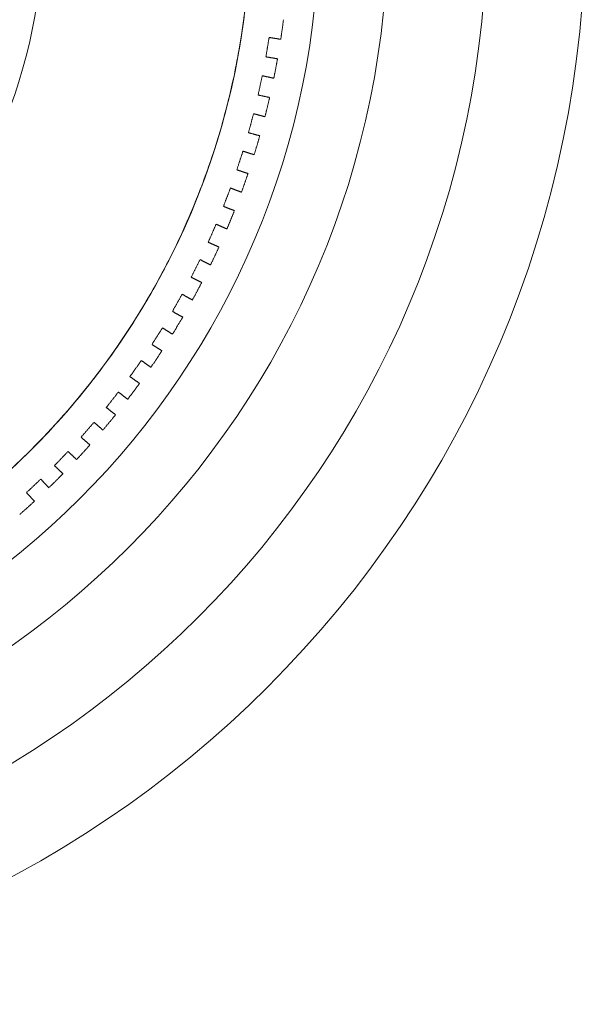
# Model space of a CAD drawing. Header units: millimetres. Extents: x -13921 to -12971, y -5231 to -4681.
# Tile 11 of 16: x -13115 to -12971, y -5231 to -4981. Entities that reach past the tile are written whole.
import ezdxf

# ---------------------------------------------------------------- set-up
doc = ezdxf.new("R2010")
doc.units = ezdxf.units.MM
doc.header["$MEASUREMENT"] = 0
doc.layers.add('Default', color=7, linetype='Continuous', lineweight=18, true_color=0x000000)

msp = doc.modelspace()

# ---------------------------------------------------------------- linework, layer by layer
at = {"layer": 'Default'}
for centre, radius in [((-13246.21, -4956.36, 411.21), 274.99), ((-13246.21, -4956.36, 417.21), 274.99), ((-13246.21, -4956.36, 414.21), 274.99), ((-13246.21, -4956.36, 404.71), 250), ((-13246.21, -4956.36, 398.21), 225), ((-13246.21, -4956.36, 398.21), 207.5), ((-13246.21, -4956.36, 392.4), 190), ((-13246.21, -4956.36, 398.21), 190), ((-13246.21, -4956.36, 395.3), 190), ((-13246.21, -4956.36, 417.21), 137.5)]:
    msp.add_arc(centre, radius, 270, 90, dxfattribs=at)
for points, weights, knots in [([(-13246.19, -4766.36, 23.11), (-13056.19, -4766.36, 23.11), (-13056.19, -4956.36, 23.11), (-13056.19, -5146.36, 23.11), (-13246.19, -5146.36, 23.11), (-13446.19, -5146.36, 23.11), (-13646.19, -5146.36, 23.11), (-13836.19, -5146.36, 23.11), (-13836.19, -4956.36, 23.11), (-13836.19, -4766.36, 23.11), (-13646.19, -4766.36, 23.11), (-13446.19, -4766.36, 23.11), (-13246.19, -4766.36, 23.11)], [1, 0.707106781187, 1, 0.707106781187, 1, 1, 1, 0.707106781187, 1, 0.707106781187, 1, 1, 1], [-2056.637061, -2056.637061, -2056.637061, -1742.477796, -1742.477796, -1428.318531, -1428.318531, -1028.318531, -1028.318531, -714.159265, -714.159265, -400, -400, 0, 0, 0]), ([(-13246.19, -4766.36, 398.12), (-13056.19, -4766.36, 398.12), (-13056.19, -4956.36, 398.12), (-13056.19, -5146.36, 398.12), (-13246.19, -5146.36, 398.12), (-13446.19, -5146.36, 398.12), (-13646.19, -5146.36, 398.12), (-13836.19, -5146.36, 398.12), (-13836.19, -4956.36, 398.12), (-13836.19, -4766.36, 398.12), (-13646.19, -4766.36, 398.12), (-13446.19, -4766.36, 398.12), (-13246.19, -4766.36, 398.12)], [1, 0.707106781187, 1, 0.707106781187, 1, 1, 1, 0.707106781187, 1, 0.707106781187, 1, 1, 1], [-2056.637061, -2056.637061, -2056.637061, -1742.477796, -1742.477796, -1428.318531, -1428.318531, -1028.318531, -1028.318531, -714.159265, -714.159265, -400, -400, 0, 0, 0]), ([(-13246.19, -4766.36, 210.61), (-13446.19, -4766.36, 210.61), (-13646.19, -4766.36, 210.61), (-13836.19, -4766.36, 210.61), (-13836.19, -4956.36, 210.61), (-13836.19, -5146.36, 210.61), (-13646.19, -5146.36, 210.61), (-13446.19, -5146.36, 210.61), (-13246.19, -5146.36, 210.61), (-13056.19, -5146.36, 210.61), (-13056.19, -4956.36, 210.61), (-13056.19, -4766.36, 210.61), (-13246.19, -4766.36, 210.61)], [1, 1, 1, 0.707106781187, 1, 0.707106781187, 1, 1, 1, 0.707106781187, 1, 0.707106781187, 1], [0, 0, 0, 400, 400, 714.159265, 714.159265, 1028.318531, 1028.318531, 1428.318531, 1428.318531, 1742.477796, 1742.477796, 2056.637061, 2056.637061, 2056.637061]), ([(-13246.19, -5146.36, 13.17), (-13056.19, -5146.36, 13.17), (-13056.19, -4956.36, 13.17), (-13056.19, -4766.36, 13.17), (-13246.19, -4766.36, 13.17)], [1, 0.707106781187, 1, 0.707106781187, 1], [1428.318531, 1428.318531, 1428.318531, 1742.477796, 1742.477796, 2056.637061, 2056.637061, 2056.637061]), ([(-13246.19, -5146.36, 28.17), (-13056.19, -5146.36, 28.17), (-13056.19, -4956.36, 28.17), (-13056.19, -4766.36, 28.17), (-13246.19, -4766.36, 28.17)], [1, 0.707106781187, 1, 0.707106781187, 1], [1428.318531, 1428.318531, 1428.318531, 1742.477796, 1742.477796, 2056.637061, 2056.637061, 2056.637061])]:
    msp.add_rational_spline(points, weights, degree=2, knots=knots, dxfattribs=at)
for points, weights in [([(-13048.47, -4986.46, 23.11), (-13048.09, -4983.98, 23.11), (-13047.78, -4981.48, 23.11)], [0.945511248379, 0.949430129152, 0.953516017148]), ([(-13048.47, -4986.46, 398.12), (-13048.09, -4983.98, 398.12), (-13047.78, -4981.48, 398.12)], [0.945511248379, 0.949430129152, 0.953516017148]), ([(-13047.78, -4981.48, 210.61), (-13048.09, -4983.98, 210.61), (-13048.47, -4986.46, 210.61)], [0.953516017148, 0.949430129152, 0.945511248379]), ([(-13050.23, -4996.34, 23.11), (-13049.73, -4993.87, 23.11), (-13049.29, -4991.4, 23.11)], [0.93071934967, 0.934251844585, 0.937946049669]), ([(-13050.23, -4996.34, 398.12), (-13049.73, -4993.87, 398.12), (-13049.29, -4991.4, 398.12)], [0.93071934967, 0.934251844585, 0.937946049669]), ([(-13049.29, -4991.4, 210.61), (-13049.73, -4993.87, 210.61), (-13050.23, -4996.34, 210.61)], [0.937946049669, 0.934251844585, 0.93071934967]), ([(-13052.48, -5006.11, 23.11), (-13051.85, -5003.67, 23.11), (-13051.29, -5001.22, 23.11)], [0.917416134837, 0.920582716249, 0.923906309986]), ([(-13052.48, -5006.11, 398.12), (-13051.85, -5003.67, 398.12), (-13051.29, -5001.22, 398.12)], [0.917416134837, 0.920582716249, 0.923906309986]), ([(-13051.29, -5001.22, 210.61), (-13051.85, -5003.67, 210.61), (-13052.48, -5006.11, 210.61)], [0.923906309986, 0.920582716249, 0.917416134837]), ([(-13055.22, -5015.76, 23.11), (-13054.47, -5013.36, 23.11), (-13053.78, -5010.94, 23.11)], [0.905526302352, 0.90834496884, 0.911316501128]), ([(-13055.22, -5015.76, 398.12), (-13054.47, -5013.36, 398.12), (-13053.78, -5010.94, 398.12)], [0.905526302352, 0.90834496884, 0.911316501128]), ([(-13053.78, -5010.94, 210.61), (-13054.47, -5013.36, 210.61), (-13055.22, -5015.76, 210.61)], [0.911316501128, 0.90834496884, 0.905526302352]), ([(-13058.43, -5025.26, 23.11), (-13057.57, -5022.89, 23.11), (-13056.76, -5020.51, 23.11)], [0.894983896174, 0.897470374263, 0.900106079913]), ([(-13058.43, -5025.26, 398.12), (-13057.57, -5022.89, 398.12), (-13056.76, -5020.51, 398.12)], [0.894983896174, 0.897470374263, 0.900106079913]), ([(-13056.76, -5020.51, 210.61), (-13057.57, -5022.89, 210.61), (-13058.43, -5025.26, 210.61)], [0.900106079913, 0.897470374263, 0.894983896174]), ([(-13062.12, -5034.58, 23.11), (-13061.14, -5032.27, 23.11), (-13060.22, -5029.93, 23.11)], [0.885731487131, 0.88789942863, 0.890213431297]), ([(-13062.12, -5034.58, 398.12), (-13061.14, -5032.27, 398.12), (-13060.22, -5029.93, 398.12)], [0.885731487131, 0.88789942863, 0.890213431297]), ([(-13060.22, -5029.93, 210.61), (-13061.14, -5032.27, 210.61), (-13062.12, -5034.58, 210.61)], [0.890213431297, 0.88789942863, 0.885731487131]), ([(-13066.28, -5043.71, 23.11), (-13065.18, -5041.45, 23.11), (-13064.14, -5039.16, 23.11)], [0.877719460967, 0.87958061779, 0.881585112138]), ([(-13066.28, -5043.71, 398.12), (-13065.18, -5041.45, 398.12), (-13064.14, -5039.16, 398.12)], [0.877719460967, 0.87958061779, 0.881585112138]), ([(-13064.14, -5039.16, 210.61), (-13065.18, -5041.45, 210.61), (-13066.28, -5043.71, 210.61)], [0.881585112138, 0.87958061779, 0.877719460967]), ([(-13070.88, -5052.62, 23.11), (-13069.67, -5050.41, 23.11), (-13068.52, -5048.18, 23.11)], [0.870905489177, 0.872469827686, 0.874175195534]), ([(-13070.88, -5052.62, 398.12), (-13069.67, -5050.41, 398.12), (-13068.52, -5048.18, 398.12)], [0.870905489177, 0.872469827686, 0.874175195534]), ([(-13068.52, -5048.18, 210.61), (-13069.67, -5050.41, 210.61), (-13070.88, -5052.62, 210.61)], [0.874175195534, 0.872469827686, 0.870905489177]), ([(-13075.93, -5061.29, 23.11), (-13074.61, -5059.15, 23.11), (-13073.34, -5056.97, 23.11)], [0.865254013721, 0.866529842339, 0.86794478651]), ([(-13075.93, -5061.29, 398.12), (-13074.61, -5059.15, 398.12), (-13073.34, -5056.97, 398.12)], [0.865254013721, 0.866529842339, 0.86794478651]), ([(-13073.34, -5056.97, 210.61), (-13074.61, -5059.15, 210.61), (-13075.93, -5061.29, 210.61)], [0.86794478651, 0.866529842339, 0.865254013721]), ([(-13081.4, -5069.69, 23.11), (-13079.98, -5067.62, 23.11), (-13078.6, -5065.51, 23.11)], [0.860735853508, 0.86172991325, 0.862861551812]), ([(-13081.4, -5069.69, 398.12), (-13079.98, -5067.62, 398.12), (-13078.6, -5065.51, 398.12)], [0.860735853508, 0.86172991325, 0.862861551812]), ([(-13078.6, -5065.51, 210.61), (-13079.98, -5067.62, 210.61), (-13081.4, -5069.69, 210.61)], [0.862861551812, 0.86172991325, 0.860735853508]), ([(-13087.29, -5077.81, 23.11), (-13085.76, -5075.81, 23.11), (-13084.29, -5073.77, 23.11)], [0.857327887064, 0.858045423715, 0.858899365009]), ([(-13087.29, -5077.81, 398.12), (-13085.76, -5075.81, 398.12), (-13084.29, -5073.77, 398.12)], [0.857327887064, 0.858045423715, 0.858899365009]), ([(-13084.29, -5073.77, 210.61), (-13085.76, -5075.81, 210.61), (-13087.29, -5077.81, 210.61)], [0.858899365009, 0.858045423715, 0.857327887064]), ([(-13093.58, -5085.62, 23.11), (-13091.95, -5083.7, 23.11), (-13090.38, -5081.74, 23.11)], [0.855012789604, 0.85545761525, 0.856038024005]), ([(-13093.58, -5085.62, 398.12), (-13091.95, -5083.7, 398.12), (-13090.38, -5081.74, 398.12)], [0.855012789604, 0.85545761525, 0.856038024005]), ([(-13090.38, -5081.74, 210.61), (-13091.95, -5083.7, 210.61), (-13093.58, -5085.62, 210.61)], [0.856038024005, 0.85545761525, 0.855012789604]), ([(-13100.25, -5093.11, 23.11), (-13098.53, -5091.27, 23.11), (-13096.86, -5089.4, 23.11)], [0.853778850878, 0.853953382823, 0.854263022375]), ([(-13100.25, -5093.11, 398.12), (-13098.53, -5091.27, 398.12), (-13096.86, -5089.4, 398.12)], [0.853778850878, 0.853953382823, 0.854263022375]), ([(-13096.86, -5089.4, 210.61), (-13098.53, -5091.27, 210.61), (-13100.25, -5093.11, 210.61)], [0.854263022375, 0.853953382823, 0.853778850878]), ([(-13107.29, -5100.25, 23.11), (-13105.48, -5098.51, 23.11), (-13103.71, -5096.71, 23.11)], [0.853619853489, 0.853525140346, 0.853565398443]), ([(-13107.29, -5100.25, 398.12), (-13105.48, -5098.51, 398.12), (-13103.71, -5096.71, 398.12)], [0.853619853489, 0.853525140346, 0.853565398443]), ([(-13103.71, -5096.71, 210.61), (-13105.48, -5098.51, 210.61), (-13107.29, -5100.25, 210.61)], [0.853565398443, 0.853525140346, 0.853619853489]), ([(-13114.68, -5107.03, 23.11), (-13112.78, -5105.38, 23.11), (-13110.93, -5103.68, 23.11)], [0.854534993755, 0.85417072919, 0.853941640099]), ([(-13114.68, -5107.03, 398.12), (-13112.78, -5105.38, 398.12), (-13110.93, -5103.68, 398.12)], [0.854534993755, 0.85417072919, 0.853941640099]), ([(-13110.93, -5103.68, 210.61), (-13112.78, -5105.38, 210.61), (-13114.68, -5107.03, 210.61)], [0.853941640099, 0.854170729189, 0.854534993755])]:
    msp.add_rational_spline(points, weights, degree=2, dxfattribs=at)
for points in [[(-13052.23, -4990.91, 23.11), (-13051.82, -4988.44, 23.11), (-13051.42, -4985.98, 23.11)], [(-13052.23, -4990.91, 398.12), (-13051.82, -4988.44, 398.12), (-13051.42, -4985.98, 398.12)], [(-13051.42, -4985.98, 217.75), (-13051.82, -4988.44, 217.75), (-13052.23, -4990.91, 217.75)], [(-13051.42, -4985.98, 23.11), (-13049.94, -4986.22, 23.11), (-13048.47, -4986.46, 23.11)], [(-13051.42, -4985.98, 398.12), (-13049.94, -4986.22, 398.12), (-13048.47, -4986.46, 398.12)], [(-13051.42, -4985.98, 23.11), (-13051.42, -4985.98, 210.61), (-13051.42, -4985.98, 398.12)], [(-13048.47, -4986.46, 217.75), (-13049.94, -4986.22, 217.75), (-13051.42, -4985.98, 217.75)], [(-13048.95, -4986.38, 23.11), (-13048.95, -4986.38, 210.61), (-13048.95, -4986.38, 398.12)], [(-13048.47, -4986.46, 23.11), (-13048.47, -4986.46, 210.61), (-13048.47, -4986.46, 398.12)], [(-13051.82, -4988.44, 23.11), (-13051.82, -4988.44, 210.61), (-13051.82, -4988.44, 398.12)], [(-13049.29, -4991.4, 23.11), (-13050.76, -4991.15, 23.11), (-13052.23, -4990.91, 23.11)], [(-13049.29, -4991.4, 398.12), (-13050.76, -4991.15, 398.12), (-13052.23, -4990.91, 398.12)], [(-13052.23, -4990.91, 23.11), (-13052.23, -4990.91, 210.61), (-13052.23, -4990.91, 398.12)], [(-13052.23, -4990.91, 217.75), (-13050.76, -4991.15, 217.75), (-13049.29, -4991.4, 217.75)], [(-13049.76, -4991.32, 23.11), (-13049.76, -4991.32, 210.61), (-13049.76, -4991.32, 398.12)], [(-13049.29, -4991.4, 398.12), (-13049.29, -4991.4, 210.61), (-13049.29, -4991.4, 23.11)], [(-13054.21, -5000.59, 23.11), (-13053.68, -4998.15, 23.11), (-13053.14, -4995.7, 23.11)], [(-13054.21, -5000.59, 398.12), (-13053.68, -4998.15, 398.12), (-13053.14, -4995.7, 398.12)], [(-13053.14, -4995.7, 217.75), (-13053.68, -4998.15, 217.75), (-13054.21, -5000.59, 217.75)], [(-13053.14, -4995.7, 23.11), (-13051.69, -4996.02, 23.11), (-13050.23, -4996.34, 23.11)], [(-13053.14, -4995.7, 398.12), (-13051.69, -4996.02, 398.12), (-13050.23, -4996.34, 398.12)], [(-13053.14, -4995.7, 23.11), (-13053.14, -4995.7, 210.61), (-13053.14, -4995.7, 398.12)], [(-13050.23, -4996.34, 217.75), (-13051.69, -4996.02, 217.75), (-13053.14, -4995.7, 217.75)], [(-13050.7, -4996.23, 23.11), (-13050.7, -4996.23, 210.61), (-13050.7, -4996.23, 398.12)], [(-13050.23, -4996.34, 23.11), (-13050.23, -4996.34, 210.61), (-13050.23, -4996.34, 398.12)], [(-13053.68, -4998.15, 23.11), (-13053.68, -4998.15, 210.61), (-13053.68, -4998.15, 398.12)], [(-13051.29, -5001.22, 23.11), (-13052.75, -5000.91, 23.11), (-13054.21, -5000.59, 23.11)], [(-13051.29, -5001.22, 398.12), (-13052.75, -5000.91, 398.12), (-13054.21, -5000.59, 398.12)], [(-13054.21, -5000.59, 23.11), (-13054.21, -5000.59, 210.61), (-13054.21, -5000.59, 398.12)], [(-13054.21, -5000.59, 217.75), (-13052.75, -5000.91, 217.75), (-13051.29, -5001.22, 217.75)], [(-13051.76, -5001.12, 23.11), (-13051.76, -5001.12, 210.61), (-13051.76, -5001.12, 398.12)], [(-13051.29, -5001.22, 398.12), (-13051.29, -5001.22, 210.61), (-13051.29, -5001.22, 23.11)], [(-13056.66, -5010.16, 23.11), (-13056.01, -5007.74, 23.11), (-13055.36, -5005.33, 23.11)], [(-13056.66, -5010.16, 398.12), (-13056.01, -5007.74, 398.12), (-13055.36, -5005.33, 398.12)], [(-13055.36, -5005.33, 217.75), (-13056.01, -5007.74, 217.75), (-13056.66, -5010.16, 217.75)], [(-13055.36, -5005.33, 23.11), (-13053.92, -5005.72, 23.11), (-13052.48, -5006.11, 23.11)], [(-13055.36, -5005.33, 398.12), (-13053.92, -5005.72, 398.12), (-13052.48, -5006.11, 398.12)], [(-13055.36, -5005.33, 23.11), (-13055.36, -5005.33, 210.61), (-13055.36, -5005.33, 398.12)], [(-13052.48, -5006.11, 217.75), (-13053.92, -5005.72, 217.75), (-13055.36, -5005.33, 217.75)], [(-13052.95, -5005.98, 23.11), (-13052.95, -5005.98, 210.61), (-13052.95, -5005.98, 398.12)], [(-13052.48, -5006.11, 23.11), (-13052.48, -5006.11, 210.61), (-13052.48, -5006.11, 398.12)], [(-13056.01, -5007.74, 23.11), (-13056.01, -5007.74, 210.61), (-13056.01, -5007.74, 398.12)], [(-13053.78, -5010.94, 23.11), (-13055.22, -5010.55, 23.11), (-13056.66, -5010.16, 23.11)], [(-13053.78, -5010.94, 398.12), (-13055.22, -5010.55, 398.12), (-13056.66, -5010.16, 398.12)], [(-13056.66, -5010.16, 23.11), (-13056.66, -5010.16, 210.61), (-13056.66, -5010.16, 398.12)], [(-13056.66, -5010.16, 217.75), (-13055.22, -5010.55, 217.75), (-13053.78, -5010.94, 217.75)], [(-13054.25, -5010.81, 23.11), (-13054.25, -5010.81, 210.61), (-13054.25, -5010.81, 398.12)], [(-13053.78, -5010.94, 398.12), (-13053.78, -5010.94, 210.61), (-13053.78, -5010.94, 23.11)], [(-13059.6, -5019.59, 23.11), (-13058.83, -5017.21, 23.11), (-13058.05, -5014.84, 23.11)], [(-13059.6, -5019.59, 398.12), (-13058.83, -5017.21, 398.12), (-13058.05, -5014.84, 398.12)], [(-13058.05, -5014.84, 217.75), (-13058.83, -5017.21, 217.75), (-13059.6, -5019.59, 217.75)], [(-13058.05, -5014.84, 23.11), (-13056.64, -5015.3, 23.11), (-13055.22, -5015.76, 23.11)], [(-13058.05, -5014.84, 398.12), (-13056.64, -5015.3, 398.12), (-13055.22, -5015.76, 398.12)], [(-13058.05, -5014.84, 23.11), (-13058.05, -5014.84, 210.61), (-13058.05, -5014.84, 398.12)], [(-13055.22, -5015.76, 217.75), (-13056.64, -5015.3, 217.75), (-13058.05, -5014.84, 217.75)], [(-13058.83, -5017.21, 23.11), (-13058.83, -5017.21, 210.61), (-13058.83, -5017.21, 398.12)], [(-13055.68, -5015.61, 23.11), (-13055.68, -5015.61, 210.61), (-13055.68, -5015.61, 398.12)], [(-13055.22, -5015.76, 23.11), (-13055.22, -5015.76, 210.61), (-13055.22, -5015.76, 398.12)], [(-13056.76, -5020.51, 23.11), (-13058.18, -5020.05, 23.11), (-13059.6, -5019.59, 23.11)], [(-13056.76, -5020.51, 398.12), (-13058.18, -5020.05, 398.12), (-13059.6, -5019.59, 398.12)], [(-13059.6, -5019.59, 23.11), (-13059.6, -5019.59, 210.61), (-13059.6, -5019.59, 398.12)], [(-13059.6, -5019.59, 217.75), (-13058.18, -5020.05, 217.75), (-13056.76, -5020.51, 217.75)], [(-13057.22, -5020.36, 23.11), (-13057.22, -5020.36, 210.61), (-13057.22, -5020.36, 398.12)], [(-13056.76, -5020.51, 398.12), (-13056.76, -5020.51, 210.61), (-13056.76, -5020.51, 23.11)], [(-13063, -5028.86, 23.11), (-13062.11, -5026.53, 23.11), (-13061.22, -5024.19, 23.11)], [(-13063, -5028.86, 398.12), (-13062.11, -5026.53, 398.12), (-13061.22, -5024.19, 398.12)], [(-13061.22, -5024.19, 217.75), (-13062.11, -5026.53, 217.75), (-13063, -5028.86, 217.75)], [(-13061.22, -5024.19, 23.11), (-13059.83, -5024.72, 23.11), (-13058.43, -5025.26, 23.11)], [(-13061.22, -5024.19, 398.12), (-13059.83, -5024.72, 398.12), (-13058.43, -5025.26, 398.12)], [(-13061.22, -5024.19, 23.11), (-13061.22, -5024.19, 210.61), (-13061.22, -5024.19, 398.12)], [(-13058.43, -5025.26, 217.75), (-13059.83, -5024.72, 217.75), (-13061.22, -5024.19, 217.75)], [(-13062.11, -5026.53, 23.11), (-13062.11, -5026.53, 210.61), (-13062.11, -5026.53, 398.12)], [(-13058.89, -5025.08, 23.11), (-13058.89, -5025.08, 210.61), (-13058.89, -5025.08, 398.12)], [(-13058.43, -5025.26, 23.11), (-13058.43, -5025.26, 210.61), (-13058.43, -5025.26, 398.12)], [(-13060.22, -5029.93, 23.11), (-13061.61, -5029.4, 23.11), (-13063, -5028.86, 23.11)], [(-13060.22, -5029.93, 398.12), (-13061.61, -5029.4, 398.12), (-13063, -5028.86, 398.12)], [(-13063, -5028.86, 23.11), (-13063, -5028.86, 210.61), (-13063, -5028.86, 398.12)], [(-13063, -5028.86, 217.75), (-13061.61, -5029.4, 217.75), (-13060.22, -5029.93, 217.75)], [(-13060.67, -5029.76, 23.11), (-13060.67, -5029.76, 210.61), (-13060.67, -5029.76, 398.12)], [(-13060.22, -5029.93, 398.12), (-13060.22, -5029.93, 210.61), (-13060.22, -5029.93, 23.11)], [(-13066.87, -5037.96, 23.11), (-13065.86, -5035.67, 23.11), (-13064.86, -5033.38, 23.11)], [(-13066.87, -5037.96, 398.12), (-13065.86, -5035.67, 398.12), (-13064.86, -5033.38, 398.12)], [(-13064.86, -5033.38, 217.75), (-13065.86, -5035.67, 217.75), (-13066.87, -5037.96, 217.75)], [(-13064.86, -5033.38, 23.11), (-13063.49, -5033.98, 23.11), (-13062.12, -5034.58, 23.11)], [(-13064.86, -5033.38, 398.12), (-13063.49, -5033.98, 398.12), (-13062.12, -5034.58, 398.12)], [(-13064.86, -5033.38, 23.11), (-13064.86, -5033.38, 210.61), (-13064.86, -5033.38, 398.12)], [(-13062.12, -5034.58, 217.75), (-13063.49, -5033.98, 217.75), (-13064.86, -5033.38, 217.75)], [(-13062.57, -5034.39, 23.11), (-13062.57, -5034.39, 210.61), (-13062.57, -5034.39, 398.12)], [(-13062.12, -5034.58, 23.11), (-13062.12, -5034.58, 210.61), (-13062.12, -5034.58, 398.12)], [(-13065.86, -5035.67, 23.11), (-13065.86, -5035.67, 210.61), (-13065.86, -5035.67, 398.12)], [(-13064.14, -5039.16, 23.11), (-13065.5, -5038.56, 23.11), (-13066.87, -5037.96, 23.11)], [(-13064.14, -5039.16, 398.12), (-13065.5, -5038.56, 398.12), (-13066.87, -5037.96, 398.12)], [(-13066.87, -5037.96, 23.11), (-13066.87, -5037.96, 210.61), (-13066.87, -5037.96, 398.12)], [(-13066.87, -5037.96, 217.75), (-13065.5, -5038.56, 217.75), (-13064.14, -5039.16, 217.75)], [(-13064.58, -5038.96, 23.11), (-13064.58, -5038.96, 210.61), (-13064.58, -5038.96, 398.12)], [(-13064.14, -5039.16, 398.12), (-13064.14, -5039.16, 210.61), (-13064.14, -5039.16, 23.11)], [(-13071.18, -5046.84, 23.11), (-13070.06, -5044.61, 23.11), (-13068.94, -5042.37, 23.11)], [(-13071.18, -5046.84, 398.12), (-13070.06, -5044.61, 398.12), (-13068.94, -5042.37, 398.12)], [(-13068.94, -5042.37, 217.75), (-13070.06, -5044.61, 217.75), (-13071.18, -5046.84, 217.75)], [(-13070.06, -5044.61, 23.11), (-13070.06, -5044.61, 210.61), (-13070.06, -5044.61, 398.12)], [(-13068.94, -5042.37, 23.11), (-13067.61, -5043.04, 23.11), (-13066.28, -5043.71, 23.11)], [(-13068.94, -5042.37, 398.12), (-13067.61, -5043.04, 398.12), (-13066.28, -5043.71, 398.12)], [(-13068.94, -5042.37, 23.11), (-13068.94, -5042.37, 210.61), (-13068.94, -5042.37, 398.12)], [(-13066.28, -5043.71, 217.75), (-13067.61, -5043.04, 217.75), (-13068.94, -5042.37, 217.75)], [(-13066.71, -5043.49, 23.11), (-13066.71, -5043.49, 210.61), (-13066.71, -5043.49, 398.12)], [(-13066.28, -5043.71, 23.11), (-13066.28, -5043.71, 210.61), (-13066.28, -5043.71, 398.12)], [(-13068.52, -5048.18, 23.11), (-13069.85, -5047.51, 23.11), (-13071.18, -5046.84, 23.11)], [(-13068.52, -5048.18, 398.12), (-13069.85, -5047.51, 398.12), (-13071.18, -5046.84, 398.12)], [(-13071.18, -5046.84, 23.11), (-13071.18, -5046.84, 210.61), (-13071.18, -5046.84, 398.12)], [(-13071.18, -5046.84, 217.75), (-13069.85, -5047.51, 217.75), (-13068.52, -5048.18, 217.75)], [(-13068.95, -5047.96, 23.11), (-13068.95, -5047.96, 210.61), (-13068.95, -5047.96, 398.12)], [(-13068.52, -5048.18, 398.12), (-13068.52, -5048.18, 210.61), (-13068.52, -5048.18, 23.11)], [(-13075.94, -5055.5, 23.11), (-13074.71, -5053.33, 23.11), (-13073.48, -5051.15, 23.11)], [(-13075.94, -5055.5, 398.12), (-13074.71, -5053.33, 398.12), (-13073.48, -5051.15, 398.12)], [(-13073.48, -5051.15, 217.75), (-13074.71, -5053.33, 217.75), (-13075.94, -5055.5, 217.75)], [(-13073.48, -5051.15, 23.11), (-13072.18, -5051.88, 23.11), (-13070.88, -5052.62, 23.11)], [(-13073.48, -5051.15, 398.12), (-13072.18, -5051.88, 398.12), (-13070.88, -5052.62, 398.12)], [(-13073.48, -5051.15, 23.11), (-13073.48, -5051.15, 210.61), (-13073.48, -5051.15, 398.12)], [(-13070.88, -5052.62, 217.75), (-13072.18, -5051.88, 217.75), (-13073.48, -5051.15, 217.75)], [(-13074.71, -5053.33, 23.11), (-13074.71, -5053.33, 210.61), (-13074.71, -5053.33, 398.12)], [(-13071.3, -5052.38, 23.11), (-13071.3, -5052.38, 210.61), (-13071.3, -5052.38, 398.12)], [(-13070.88, -5052.62, 23.11), (-13070.88, -5052.62, 210.61), (-13070.88, -5052.62, 398.12)], [(-13073.34, -5056.97, 23.11), (-13074.64, -5056.24, 23.11), (-13075.94, -5055.5, 23.11)], [(-13073.34, -5056.97, 398.12), (-13074.64, -5056.24, 398.12), (-13075.94, -5055.5, 398.12)], [(-13075.94, -5055.5, 23.11), (-13075.94, -5055.5, 210.61), (-13075.94, -5055.5, 398.12)], [(-13075.94, -5055.5, 217.75), (-13074.64, -5056.24, 217.75), (-13073.34, -5056.97, 217.75)], [(-13073.76, -5056.73, 23.11), (-13073.76, -5056.73, 210.61), (-13073.76, -5056.73, 398.12)], [(-13073.34, -5056.97, 398.12), (-13073.34, -5056.97, 210.61), (-13073.34, -5056.97, 23.11)], [(-13081.12, -5063.91, 23.11), (-13079.79, -5061.8, 23.11), (-13078.45, -5059.69, 23.11)], [(-13081.12, -5063.91, 398.12), (-13079.79, -5061.8, 398.12), (-13078.45, -5059.69, 398.12)], [(-13078.45, -5059.69, 217.75), (-13079.79, -5061.8, 217.75), (-13081.12, -5063.91, 217.75)], [(-13078.45, -5059.69, 23.11), (-13077.19, -5060.49, 23.11), (-13075.93, -5061.29, 23.11)], [(-13078.45, -5059.69, 398.12), (-13077.19, -5060.49, 398.12), (-13075.93, -5061.29, 398.12)], [(-13078.45, -5059.69, 23.11), (-13078.45, -5059.69, 210.61), (-13078.45, -5059.69, 398.12)], [(-13075.93, -5061.29, 217.75), (-13077.19, -5060.49, 217.75), (-13078.45, -5059.69, 217.75)], [(-13079.79, -5061.8, 23.11), (-13079.79, -5061.8, 210.61), (-13079.79, -5061.8, 398.12)], [(-13076.34, -5061.03, 23.11), (-13076.34, -5061.03, 210.61), (-13076.34, -5061.03, 398.12)], [(-13075.93, -5061.29, 23.11), (-13075.93, -5061.29, 210.61), (-13075.93, -5061.29, 398.12)], [(-13078.6, -5065.51, 23.11), (-13079.86, -5064.71, 23.11), (-13081.12, -5063.91, 23.11)], [(-13078.6, -5065.51, 398.12), (-13079.86, -5064.71, 398.12), (-13081.12, -5063.91, 398.12)], [(-13081.12, -5063.91, 23.11), (-13081.12, -5063.91, 210.61), (-13081.12, -5063.91, 398.12)], [(-13081.12, -5063.91, 217.75), (-13079.86, -5064.71, 217.75), (-13078.6, -5065.51, 217.75)], [(-13079.01, -5065.25, 23.11), (-13079.01, -5065.25, 210.61), (-13079.01, -5065.25, 398.12)], [(-13078.6, -5065.51, 398.12), (-13078.6, -5065.51, 210.61), (-13078.6, -5065.51, 23.11)], [(-13086.72, -5072.05, 23.11), (-13085.28, -5070.01, 23.11), (-13083.84, -5067.97, 23.11)], [(-13086.72, -5072.05, 398.12), (-13085.28, -5070.01, 398.12), (-13083.84, -5067.97, 398.12)], [(-13083.84, -5067.97, 217.75), (-13085.28, -5070.01, 217.75), (-13086.72, -5072.05, 217.75)], [(-13083.84, -5067.97, 23.11), (-13082.62, -5068.83, 23.11), (-13081.4, -5069.69, 23.11)], [(-13083.84, -5067.97, 398.12), (-13082.62, -5068.83, 398.12), (-13081.4, -5069.69, 398.12)], [(-13083.84, -5067.97, 23.11), (-13083.84, -5067.97, 210.61), (-13083.84, -5067.97, 398.12)], [(-13081.4, -5069.69, 217.75), (-13082.62, -5068.83, 217.75), (-13083.84, -5067.97, 217.75)], [(-13081.8, -5069.41, 23.11), (-13081.8, -5069.41, 210.61), (-13081.8, -5069.41, 398.12)], [(-13081.4, -5069.69, 23.11), (-13081.4, -5069.69, 210.61), (-13081.4, -5069.69, 398.12)], [(-13084.29, -5073.77, 23.11), (-13085.51, -5072.91, 23.11), (-13086.72, -5072.05, 23.11)], [(-13084.29, -5073.77, 398.12), (-13085.51, -5072.91, 398.12), (-13086.72, -5072.05, 398.12)], [(-13086.72, -5072.05, 23.11), (-13086.72, -5072.05, 210.61), (-13086.72, -5072.05, 398.12)], [(-13086.72, -5072.05, 217.75), (-13085.51, -5072.91, 217.75), (-13084.29, -5073.77, 217.75)], [(-13085.28, -5070.01, 23.11), (-13085.28, -5070.01, 210.61), (-13085.28, -5070.01, 398.12)], [(-13084.68, -5073.49, 23.11), (-13084.68, -5073.49, 210.61), (-13084.68, -5073.49, 398.12)], [(-13084.29, -5073.77, 398.12), (-13084.29, -5073.77, 210.61), (-13084.29, -5073.77, 23.11)], [(-13092.72, -5079.9, 23.11), (-13091.18, -5077.93, 23.11), (-13089.64, -5075.97, 23.11)], [(-13092.72, -5079.9, 398.12), (-13091.18, -5077.93, 398.12), (-13089.64, -5075.97, 398.12)], [(-13089.64, -5075.97, 217.75), (-13091.18, -5077.93, 217.75), (-13092.72, -5079.9, 217.75)], [(-13089.64, -5075.97, 23.11), (-13088.46, -5076.89, 23.11), (-13087.29, -5077.81, 23.11)], [(-13089.64, -5075.97, 398.12), (-13088.46, -5076.89, 398.12), (-13087.29, -5077.81, 398.12)], [(-13089.64, -5075.97, 23.11), (-13089.64, -5075.97, 210.61), (-13089.64, -5075.97, 398.12)], [(-13087.29, -5077.81, 217.75), (-13088.46, -5076.89, 217.75), (-13089.64, -5075.97, 217.75)], [(-13091.18, -5077.93, 23.11), (-13091.18, -5077.93, 210.61), (-13091.18, -5077.93, 398.12)], [(-13087.67, -5077.51, 23.11), (-13087.67, -5077.51, 210.61), (-13087.67, -5077.51, 398.12)], [(-13087.29, -5077.81, 23.11), (-13087.29, -5077.81, 210.61), (-13087.29, -5077.81, 398.12)], [(-13090.38, -5081.74, 23.11), (-13091.55, -5080.82, 23.11), (-13092.72, -5079.9, 23.11)], [(-13090.38, -5081.74, 398.12), (-13091.55, -5080.82, 398.12), (-13092.72, -5079.9, 398.12)], [(-13092.72, -5079.9, 23.11), (-13092.72, -5079.9, 210.61), (-13092.72, -5079.9, 398.12)], [(-13092.72, -5079.9, 217.75), (-13091.55, -5080.82, 217.75), (-13090.38, -5081.74, 217.75)], [(-13090.76, -5081.44, 23.11), (-13090.76, -5081.44, 210.61), (-13090.76, -5081.44, 398.12)], [(-13090.38, -5081.74, 398.12), (-13090.38, -5081.74, 210.61), (-13090.38, -5081.74, 23.11)], [(-13099.11, -5087.44, 23.11), (-13097.47, -5085.55, 23.11), (-13095.83, -5083.66, 23.11)], [(-13099.11, -5087.44, 398.12), (-13097.47, -5085.55, 398.12), (-13095.83, -5083.66, 398.12)], [(-13095.83, -5083.66, 217.75), (-13097.47, -5085.55, 217.75), (-13099.11, -5087.44, 217.75)], [(-13095.83, -5083.66, 23.11), (-13094.7, -5084.64, 23.11), (-13093.58, -5085.62, 23.11)], [(-13095.83, -5083.66, 398.12), (-13094.7, -5084.64, 398.12), (-13093.58, -5085.62, 398.12)], [(-13095.83, -5083.66, 23.11), (-13095.83, -5083.66, 210.61), (-13095.83, -5083.66, 398.12)], [(-13093.58, -5085.62, 217.75), (-13094.7, -5084.64, 217.75), (-13095.83, -5083.66, 217.75)], [(-13097.47, -5085.55, 23.11), (-13097.47, -5085.55, 210.61), (-13097.47, -5085.55, 398.12)], [(-13093.94, -5085.3, 23.11), (-13093.94, -5085.3, 210.61), (-13093.94, -5085.3, 398.12)], [(-13093.58, -5085.62, 23.11), (-13093.58, -5085.62, 210.61), (-13093.58, -5085.62, 398.12)], [(-13096.86, -5089.4, 23.11), (-13097.98, -5088.42, 23.11), (-13099.11, -5087.44, 23.11)], [(-13096.86, -5089.4, 398.12), (-13097.98, -5088.42, 398.12), (-13099.11, -5087.44, 398.12)], [(-13099.11, -5087.44, 23.11), (-13099.11, -5087.44, 210.61), (-13099.11, -5087.44, 398.12)], [(-13099.11, -5087.44, 217.75), (-13097.98, -5088.42, 217.75), (-13096.86, -5089.4, 217.75)], [(-13097.22, -5089.08, 23.11), (-13097.22, -5089.08, 210.61), (-13097.22, -5089.08, 398.12)], [(-13096.86, -5089.4, 398.12), (-13096.86, -5089.4, 210.61), (-13096.86, -5089.4, 23.11)], [(-13105.87, -5094.65, 23.11), (-13104.13, -5092.84, 23.11), (-13102.4, -5091.04, 23.11)], [(-13105.87, -5094.65, 398.12), (-13104.13, -5092.84, 398.12), (-13102.4, -5091.04, 398.12)], [(-13102.4, -5091.04, 217.75), (-13104.13, -5092.84, 217.75), (-13105.87, -5094.65, 217.75)], [(-13102.4, -5091.04, 23.11), (-13101.33, -5092.07, 23.11), (-13100.25, -5093.11, 23.11)], [(-13102.4, -5091.04, 398.12), (-13101.33, -5092.07, 398.12), (-13100.25, -5093.11, 398.12)], [(-13102.4, -5091.04, 23.11), (-13102.4, -5091.04, 210.61), (-13102.4, -5091.04, 398.12)], [(-13100.25, -5093.11, 217.75), (-13101.33, -5092.07, 217.75), (-13102.4, -5091.04, 217.75)], [(-13103.71, -5096.71, 23.11), (-13104.79, -5095.68, 23.11), (-13105.87, -5094.65, 23.11)], [(-13103.71, -5096.71, 398.12), (-13104.79, -5095.68, 398.12), (-13105.87, -5094.65, 398.12)], [(-13105.87, -5094.65, 23.11), (-13105.87, -5094.65, 210.61), (-13105.87, -5094.65, 398.12)], [(-13105.87, -5094.65, 217.75), (-13104.79, -5095.68, 217.75), (-13103.71, -5096.71, 217.75)], [(-13104.13, -5092.84, 23.11), (-13104.13, -5092.84, 210.61), (-13104.13, -5092.84, 398.12)], [(-13100.6, -5092.77, 23.11), (-13100.6, -5092.77, 210.61), (-13100.6, -5092.77, 398.12)], [(-13100.25, -5093.11, 23.11), (-13100.25, -5093.11, 210.61), (-13100.25, -5093.11, 398.12)], [(-13104.06, -5096.38, 23.11), (-13104.06, -5096.38, 210.61), (-13104.06, -5096.38, 398.12)], [(-13103.71, -5096.71, 398.12), (-13103.71, -5096.71, 210.61), (-13103.71, -5096.71, 23.11)], [(-13112.97, -5101.51, 23.11), (-13111.15, -5099.79, 23.11), (-13109.33, -5098.08, 23.11)], [(-13112.97, -5101.51, 398.12), (-13111.15, -5099.79, 398.12), (-13109.33, -5098.08, 398.12)], [(-13109.33, -5098.08, 217.75), (-13111.15, -5099.79, 217.75), (-13112.97, -5101.51, 217.75)], [(-13111.15, -5099.79, 23.11), (-13111.15, -5099.79, 210.61), (-13111.15, -5099.79, 398.12)], [(-13109.33, -5098.08, 23.11), (-13108.31, -5099.17, 23.11), (-13107.29, -5100.25, 23.11)], [(-13109.33, -5098.08, 398.12), (-13108.31, -5099.17, 398.12), (-13107.29, -5100.25, 398.12)], [(-13109.33, -5098.08, 23.11), (-13109.33, -5098.08, 210.61), (-13109.33, -5098.08, 398.12)], [(-13107.29, -5100.25, 217.75), (-13108.31, -5099.17, 217.75), (-13109.33, -5098.08, 217.75)], [(-13110.93, -5103.68, 23.11), (-13111.95, -5102.59, 23.11), (-13112.97, -5101.51, 23.11)], [(-13110.93, -5103.68, 398.12), (-13111.95, -5102.59, 398.12), (-13112.97, -5101.51, 398.12)], [(-13112.97, -5101.51, 23.11), (-13112.97, -5101.51, 210.61), (-13112.97, -5101.51, 398.12)], [(-13112.97, -5101.51, 217.75), (-13111.95, -5102.59, 217.75), (-13110.93, -5103.68, 217.75)], [(-13107.62, -5099.9, 23.11), (-13107.62, -5099.9, 210.61), (-13107.62, -5099.9, 398.12)], [(-13107.29, -5100.25, 23.11), (-13107.29, -5100.25, 210.61), (-13107.29, -5100.25, 398.12)], [(-13111.26, -5103.33, 23.11), (-13111.26, -5103.33, 210.61), (-13111.26, -5103.33, 398.12)], [(-13110.93, -5103.68, 398.12), (-13110.93, -5103.68, 210.61), (-13110.93, -5103.68, 23.11)]]:
    msp.add_open_spline(points, degree=2, dxfattribs=at)

doc.saveas('drawing.dxf')
